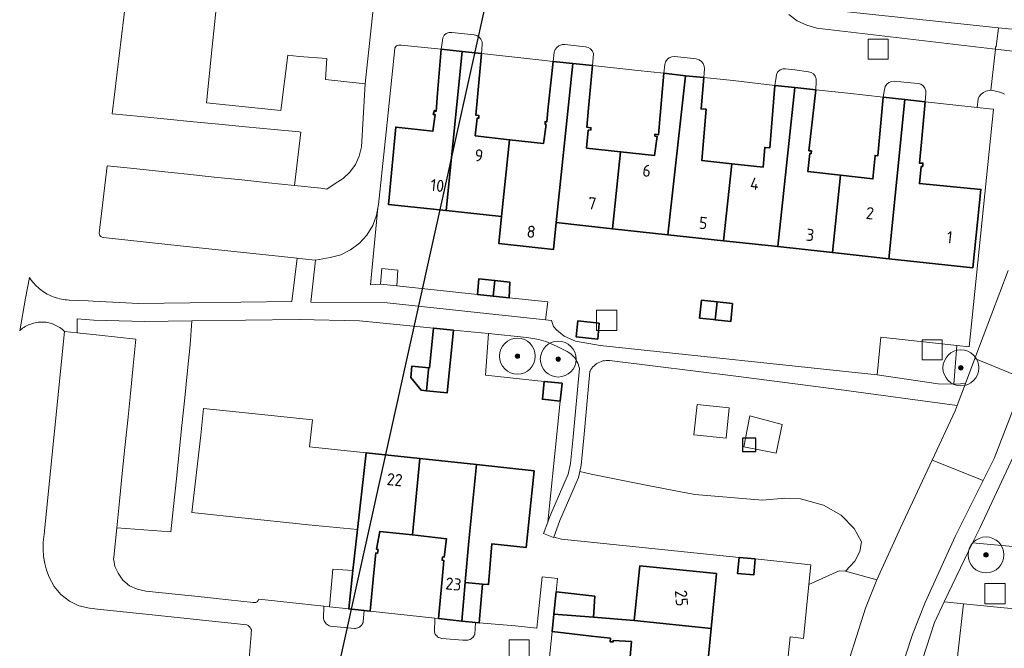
# Model space of a CAD drawing. Extents: x 154222 to 160093, y 456746 to 462495.
# Tile 47 of 254: x 157469 to 157579, y 460540 to 460610. Entities that reach past the tile are written whole.
import ezdxf
from ezdxf.enums import TextEntityAlignment as Align

# ---------------------------------------------------------------- set-up
doc = ezdxf.new("R2010")
doc.units = 0
doc.header["$LTSCALE"] = 0.75
doc.layers.get('0').update_dxf_attribs({"linetype": 'CONTINUOUS'})
doc.layers.get('DEFPOINTS').update_dxf_attribs({"linetype": 'CONTINUOUS'})
for name, color, linetype, lineweight in [('B-XX-GR-BEPLANTING_CULTUUR_BODEMBEDEKKER-GV', 252, 'CONTINUOUS', 18), ('B-XX-GR-BEPLANTING_CULTUUR_BOSPLANTSOEN-GV', 252, 'CONTINUOUS', 18), ('B-XX-GR-BEPLANTING_CULTUUR_HEESTERS-GV', 252, 'CONTINUOUS', 18), ('B-XX-GR-BOOM-S', 252, 'CONTINUOUS', 25), ('B-XX-IE-MEUBILAIR_WEGMEUBILAIR-S', 252, 'CONTINUOUS', 25), ('B-XX-OG-BEBOUWING-GV', 6, 'CONTINUOUS', 35), ('B-XX-OG-BEBOUWING-T18', 1, 'CONTINUOUS', 18), ('B-XX-OG-TERREIN_CULTUURSCHEIDING-GV', 252, 'CONTINUOUS', 18), ('B-XX-OG-TERREIN_ERF-GV', 252, 'CONTINUOUS', 18), ('B-XX-RI-GWA_RIOOLPUT-S', 252, 'CONTINUOUS', 25), ('B-XX-VH-VERHARDING_ASFALT-GV', 252, 'CONTINUOUS', 18), ('B-XX-VH-VERHARDING_HALFVERHARDING-GV', 252, 'CONTINUOUS', 18), ('B-XX-VH-VERHARDING_TEGEL-GV', 252, 'CONTINUOUS', 18)]:
    doc.layers.add(name, color=color, linetype=linetype, lineweight=lineweight)
doc.styles.add('NLCS-ISO-M-T18', font='NLCS-ISO.ttf', dxfattribs={"height": 1.8})

# ---------------------------------------------------------------- blocks, each defined once
blk = doc.blocks.new('SRI-PUT_INSPECTIEPUT_RIOOLPUT-SO')
at = {"color": 0, "linetype": 'ByBlock', "lineweight": 18}
blk.add_lwpolyline([(-1.125, -1.125), (1.125, -1.125), (1.125, 1.125), (-1.125, 1.125)], close=True, dxfattribs=at)
blk = doc.blocks.new('SIE-WEG_SPEELTOESTEL-SO')
at = {"flags": 128}
blk.add_lwpolyline([(-0.75, -0.75), (0.75, -0.75), (0.75, 0.75), (-0.75, 0.75)], close=True, dxfattribs=at)
blk = doc.blocks.new('SGR-BOOM_01-SO')
at = {"linetype": 'ByBlock', "lineweight": 18}
h = blk.add_hatch(color=0, dxfattribs=at)
h.dxf.hatch_style = 1
edge = h.paths.add_edge_path()
edge.add_arc((0, 0), 0.25, 0, 360)
at = {"color": 0, "linetype": 'ByBlock', "lineweight": 18}
for radius in [2, 0.25]:
    blk.add_circle((0, 0), radius, dxfattribs=at)

msp = doc.modelspace()

# ---------------------------------------------------------------- linework, layer by layer
at = {"layer": 'B-XX-GR-BEPLANTING_CULTUUR_BODEMBEDEKKER-GV'}
for points in [[(157519.534, 460608.016), (157517.026, 460608.295), (157516.712, 460608.28), (157516.419, 460608.168), (157516.176, 460607.968), (157516.027, 460607.7), (157515.984, 460607.379), (157515.853, 460606.414), (157518.195, 460606.161), (157520.345, 460605.928), (157520.426, 460606.942), (157520.403, 460607.249), (157520.288, 460607.534), (157520.091, 460607.771), (157519.831, 460607.937)], [(157531.937, 460606.693), (157529.635, 460606.956), (157529.538, 460606.956), (157529.442, 460606.947), (157529.346, 460606.931), (157529.252, 460606.907), (157529.161, 460606.875), (157529.072, 460606.836), (157528.987, 460606.79), (157528.906, 460606.736), (157528.829, 460606.677), (157528.758, 460606.611), (157528.693, 460606.539), (157528.633, 460606.463), (157528.581, 460606.381), (157528.535, 460606.296), (157528.496, 460606.207), (157528.464, 460606.115), (157528.451, 460606.066), (157528.33, 460605.065), (157530.538, 460604.827), (157532.729, 460604.59), (157532.827, 460605.905), (157532.716, 460606.202), (157532.515, 460606.449), (157532.246, 460606.618)], [(157544.305, 460605.328), (157541.894, 460605.599), (157541.579, 460605.58), (157541.285, 460605.466), (157541.039, 460605.268), (157540.864, 460605.005), (157540.778, 460604.701), (157540.679, 460603.731), (157543.112, 460603.469), (157545.133, 460603.252), (157545.204, 460604.216), (157545.183, 460604.53), (157545.068, 460604.822), (157544.87, 460605.067), (157544.608, 460605.241)], [(157555.305, 460604.118), (157554.269, 460604.234), (157553.952, 460604.22), (157553.657, 460604.103), (157553.416, 460603.895), (157553.258, 460603.619), (157553.2, 460603.307), (157553.074, 460602.387), (157555.289, 460602.146), (157557.62, 460601.892), (157557.693, 460602.813), (157557.685, 460603.127), (157557.577, 460603.422), (157557.382, 460603.668), (157557.118, 460603.838), (157556.813, 460603.915)], [(157567.818, 460602.726), (157566.402, 460602.849), (157566.089, 460602.829), (157565.796, 460602.713), (157565.555, 460602.511), (157565.388, 460602.245), (157565.312, 460601.94), (157565.161, 460601.072), (157567.571, 460600.81), (157569.824, 460600.565), (157569.901, 460601.472), (157569.895, 460601.785), (157569.792, 460602.08), (157569.602, 460602.329), (157569.344, 460602.507), (157569.044, 460602.596)], [(157574.117, 460544.564), (157571.963, 460544.792), (157570.869, 460542.519), (157568.205, 460534.235), (157565.961, 460526.434), (157565.787, 460525.648), (157569.691, 460521.359), (157571.46, 460521.04), (157573.253, 460536.928), (157573.275, 460537.117), (157573.488, 460539.008)], [(157503.408, 460544.253), (157502.744, 460544.323), (157502.726, 460542.937), (157502.758, 460542.813), (157502.806, 460542.69), (157502.868, 460542.573), (157502.944, 460542.464), (157503.033, 460542.365), (157503.133, 460542.278), (157503.243, 460542.204), (157503.36, 460542.143), (157503.485, 460542.097), (157506.166, 460541.835), (157506.293, 460541.84), (157506.417, 460541.861), (157506.538, 460541.898), (157506.654, 460541.95), (157506.762, 460542.015), (157506.861, 460542.094), (157506.949, 460542.185), (157507.025, 460542.286), (157507.087, 460542.396), (157507.135, 460542.513), (157507.163, 460542.61), (157507.254, 460543.837), (157505.538, 460544.023)], [(157515.561, 460542.945), (157515.124, 460542.992), (157515.088, 460541.427), (157515.133, 460541.314), (157515.195, 460541.2), (157515.27, 460541.094), (157515.358, 460540.998), (157515.457, 460540.913), (157515.566, 460540.841), (157515.682, 460540.783), (157515.805, 460540.74), (157515.932, 460540.712), (157518.281, 460540.546), (157518.701, 460540.515), (157518.828, 460540.533), (157518.952, 460540.566), (157519.07, 460540.615), (157519.182, 460540.678), (157519.285, 460540.754), (157519.378, 460540.842), (157519.459, 460540.942), (157519.527, 460541.051), (157519.581, 460541.167), (157519.585, 460541.176), (157519.682, 460542.497), (157518.158, 460542.661), (157515.561, 460542.941)]]:
    msp.add_lwpolyline(points, close=True, dxfattribs=at)
at = {"layer": 'B-XX-GR-BEPLANTING_CULTUUR_BOSPLANTSOEN-GV'}
msp.add_lwpolyline([(157578.686, 460601.422), (157578.467, 460601.507), (157578.245, 460601.584), (157578.02, 460601.653), (157577.794, 460601.714), (157577.565, 460601.768), (157577.334, 460601.814), (157577.159, 460601.844), (157576.605, 460601.738), (157576.328, 460601.582), (157576.065, 460601.409), (157575.865, 460601.165), (157575.748, 460600.873), (157575.638, 460599.937), (157577.012, 460599.783), (157577.465, 460599.734), (157574.739, 460573.25), (157573.368, 460573.396), (157573.031, 460569.073), (157573.214, 460569.07), (157574.338, 460569.162), (157575.38, 460571.926), (157579.073, 460581.73)], dxfattribs=at)
for points in [[(157507.961, 460580.141), (157508.795, 460588.722), (157508.65, 460587.903), (157508.213, 460586.751), (157507.567, 460585.7), (157506.737, 460584.789), (157505.752, 460584.049), (157504.645, 460583.506), (157503.457, 460583.18), (157501.819, 460582.891), (157501.328, 460578.215), (157509.824, 460578.144), (157527.468, 460576.262), (157527.748, 460578.237), (157523.448, 460578.693), (157521.649, 460578.884), (157519.885, 460579.071), (157510.902, 460580.024), (157509.069, 460580.219)], [(157525.416, 460574.295), (157521.135, 460574.72), (157520.806, 460570.062), (157527.344, 460569.381), (157529.333, 460569.174), (157529.129, 460567.185), (157528.75, 460563.502), (157527.742, 460553.68), (157527.981, 460554.319), (157530.012, 460559.043), (157530.282, 460560.235), (157530.571, 460563.197), (157531.263, 460570.841), (157531.219, 460571.042), (157531.16, 460571.239), (157531.086, 460571.43), (157530.997, 460571.615), (157530.894, 460571.793), (157530.777, 460571.962), (157530.648, 460572.122), (157530.506, 460572.271), (157530.354, 460572.409), (157530.191, 460572.534), (157530.019, 460572.646), (157529.892, 460572.717), (157528.712, 460573.297), (157527.527, 460573.813), (157526.738, 460574.07)], [(157532.581, 460559.031), (157531.307, 460559.33), (157531.158, 460558.67), (157529.095, 460553.872), (157528.408, 460552.033), (157529.286, 460551.806), (157549.097, 460549.764), (157550.879, 460549.581), (157557.079, 460548.943), (157556.859, 460546.743), (157560.252, 460548.253), (157560.94, 460548.216), (157562, 460549.339), (157562.554, 460550.43), (157562.715, 460551.483), (157561.909, 460552.978), (157560.471, 460554.463), (157558.511, 460555.585), (157555.915, 460556.284), (157554.17, 460556.381), (157551.7, 460556.134), (157544.144, 460556.756), (157538.89, 460557.78)], [(157584.903, 460550.509), (157575.13, 460551.37), (157571.963, 460544.792), (157574.117, 460544.564), (157639.698, 460538.116), (157640.002, 460540.303), (157633.141, 460541.94), (157620.809, 460544.229), (157618.137, 460545.282), (157616.683, 460546.478), (157615.231, 460548.351), (157614.269, 460550.325), (157609.369, 460547.689), (157604.847, 460548.135)]]:
    msp.add_lwpolyline(points, close=True, dxfattribs=at)
at = {"layer": 'B-XX-GR-BEPLANTING_CULTUUR_HEESTERS-GV'}
msp.add_lwpolyline([(157573.368, 460573.396), (157564.886, 460574.296), (157564.462, 460570.117), (157571.297, 460569.097), (157573.031, 460569.073)], close=True, dxfattribs=at)
at = {"layer": 'B-XX-OG-BEBOUWING-GV'}
for points in [[(157518.195, 460606.161), (157515.853, 460606.414), (157515.852, 460606.408), (157515.451, 460601.509), (157515.284, 460599.48), (157515.096, 460599.579), (157514.961, 460599.128), (157515.161, 460599.13), (157514.933, 460597.277), (157510.791, 460597.741), (157509.961, 460589.118), (157516.401, 460588.419)], [(157520.345, 460605.928), (157518.195, 460606.161), (157516.401, 460588.419), (157522.577, 460587.749), (157523.475, 460596.329), (157519.651, 460596.766), (157519.853, 460598.731), (157520.053, 460598.745), (157520.039, 460599.045), (157519.701, 460599.068), (157519.889, 460601.068)], [(157530.538, 460604.827), (157528.33, 460605.065), (157527.819, 460600.279), (157527.788, 460599.989), (157527.622, 460598.312), (157527.434, 460598.324), (157527.436, 460598.061), (157527.548, 460598.024), (157527.259, 460595.896), (157523.475, 460596.329), (157522.577, 460587.749), (157522.265, 460584.766), (157528.364, 460584.104), (157528.677, 460587.087)], [(157532.729, 460604.59), (157530.538, 460604.827), (157528.677, 460587.087), (157534.959, 460586.406), (157535.859, 460594.988), (157532.064, 460595.398), (157532.242, 460597.375), (157532.542, 460597.414), (157532.553, 460597.665), (157532.102, 460597.725), (157532.295, 460599.833)], [(157543.112, 460603.469), (157540.679, 460603.731), (157540.281, 460599.039), (157540.098, 460596.882), (157539.685, 460596.942), (157539.686, 460596.73), (157539.949, 460596.681), (157539.648, 460594.578), (157535.859, 460594.988), (157534.959, 460586.406), (157541.112, 460585.738)], [(157545.133, 460603.252), (157543.112, 460603.469), (157541.112, 460585.738), (157547.345, 460585.062), (157548.258, 460593.654), (157544.909, 460594.019), (157545.094, 460596.211), (157545.388, 460599.718), (157544.84, 460599.764)], [(157555.289, 460602.146), (157553.074, 460602.387), (157552.683, 460597.724), (157552.49, 460595.418), (157551.942, 460595.464), (157551.758, 460593.272), (157548.258, 460593.654), (157547.345, 460585.062), (157553.395, 460584.406)], [(157557.62, 460601.892), (157555.289, 460602.146), (157553.395, 460584.406), (157559.497, 460583.744), (157560.405, 460592.361), (157556.753, 460592.774), (157556.955, 460594.789), (157557.105, 460594.777), (157557.154, 460595.078), (157556.866, 460595.101), (157557.111, 460597.305)], [(157567.571, 460600.81), (157565.161, 460601.072), (157564.75, 460596.584), (157564.563, 460594.545), (157564.244, 460594.574), (157564.004, 460591.955), (157560.405, 460592.361), (157559.497, 460583.744), (157565.774, 460583.063)], [(157569.824, 460600.565), (157567.571, 460600.81), (157565.774, 460583.063), (157575.144, 460582.046), (157576.049, 460590.782), (157569.192, 460591.443), (157569.394, 460593.346), (157569.569, 460593.359), (157569.58, 460593.722), (157569.217, 460593.708), (157569.426, 460596.066)], [(157521.83, 460580.616), (157520.034, 460580.807), (157519.885, 460579.071), (157521.649, 460578.884)], [(157523.501, 460580.439), (157521.83, 460580.616), (157521.649, 460578.884), (157523.448, 460578.693)], [(157546.62, 460578.243), (157544.88, 460578.428), (157544.669, 460576.441), (157546.227, 460576.276), (157546.409, 460576.257)], [(157548.36, 460578.059), (157546.62, 460578.243), (157546.409, 460576.257), (157548.149, 460576.072)], [(157517.224, 460575.108), (157514.985, 460575.33), (157514.545, 460570.892), (157514.468, 460570.9), (157514.451, 460570.723), (157514.218, 460568.342), (157516.53, 460568.112)], [(157533.489, 460575.885), (157531.102, 460576.13), (157530.918, 460574.339), (157533.306, 460574.094)], [(157514.468, 460570.9), (157512.594, 460571.086), (157512.469, 460569.822), (157513.634, 460568.4), (157514.218, 460568.342), (157514.451, 460570.723)], [(157529.333, 460569.174), (157527.344, 460569.381), (157527.14, 460567.392), (157529.129, 460567.185)], [(157513.479, 460560.779), (157507.472, 460561.423), (157506.523, 460552.875), (157506.013, 460548.293), (157505.538, 460544.023), (157507.254, 460543.837), (157507.916, 460543.766), (157508.347, 460548.061), (157508.567, 460550.257), (157508.754, 460550.225), (157508.825, 460550.627), (157508.646, 460550.659), (157509.002, 460552.664), (157512.645, 460552.258)], [(157519.789, 460560.102), (157513.479, 460560.779), (157512.645, 460552.258), (157516.425, 460551.836), (157516.195, 460549.795), (157515.997, 460549.817), (157515.955, 460549.441), (157516.137, 460549.42), (157515.949, 460547.304), (157515.561, 460542.945), (157515.561, 460542.941), (157518.158, 460542.661), (157518.524, 460546.95), (157518.53, 460547.025), (157518.917, 460551.551)], [(157526.213, 460559.413), (157519.789, 460560.102), (157518.917, 460551.551), (157518.53, 460547.025), (157518.524, 460546.95), (157520.459, 460546.785), (157521.119, 460546.731), (157521.508, 460551.275), (157525.326, 460550.868)], [(157550.879, 460549.581), (157549.097, 460549.764), (157548.916, 460547.956), (157550.706, 460547.812)], [(157546.574, 460547.977), (157537.999, 460548.81), (157537.36, 460542.729), (157545.964, 460541.821)], [(157520.459, 460546.785), (157518.524, 460546.95), (157518.158, 460542.661), (157519.682, 460542.497), (157520.104, 460542.452)], [(157532.977, 460545.452), (157528.677, 460545.909), (157528.422, 460543.436), (157532.829, 460543.088)], [(157532.829, 460543.088), (157528.422, 460543.436), (157528.221, 460541.491), (157532.615, 460540.983), (157534.723, 460540.74), (157534.7, 460540.347), (157535.029, 460540.327), (157535.04, 460540.502), (157537.061, 460540.376), (157536.725, 460536.529), (157545.354, 460535.673), (157545.964, 460541.821), (157537.36, 460542.729)]]:
    msp.add_lwpolyline(points, close=True, dxfattribs=at)
at = {"layer": 'B-XX-OG-TERREIN_CULTUURSCHEIDING-GV'}
for points in [[(157534.639, 460571.703), (157534.452, 460571.716), (157534.264, 460571.712), (157534.078, 460571.692), (157533.894, 460571.657), (157533.714, 460571.606), (157533.538, 460571.539), (157533.369, 460571.458), (157533.208, 460571.363), (157533.055, 460571.255), (157532.912, 460571.133), (157532.78, 460571.001), (157532.659, 460570.857), (157532.552, 460570.703), (157532.458, 460570.541), (157532.437, 460570.501), (157531.766, 460563.085), (157531.469, 460560.043), (157531.307, 460559.33), (157532.581, 460559.031), (157538.89, 460557.78), (157544.144, 460556.756), (157551.7, 460556.134), (157554.17, 460556.381), (157555.915, 460556.284), (157558.511, 460555.585), (157560.471, 460554.463), (157561.909, 460552.978), (157562.715, 460551.483), (157562.554, 460550.43), (157562, 460549.339), (157560.94, 460548.216), (157564.436, 460547.24), (157567.066, 460553.069), (157570.608, 460560.609), (157573.18, 460566.086), (157573.416, 460566.712), (157560.208, 460568.466), (157549.003, 460569.912)], [(157544.043, 460563.434), (157544.402, 460566.815), (157547.982, 460566.435), (157547.623, 460563.054)], [(157549.604, 460562.082), (157550.263, 460565.527), (157553.865, 460564.574), (157553.22, 460561.378)], [(157580.853, 460561.481), (157579.958, 460561.615), (157575.924, 460553.02), (157575.13, 460551.37), (157584.903, 460550.509), (157586.017, 460560.892)], [(157560.94, 460548.216), (157560.252, 460548.253), (157556.859, 460546.743), (157556.258, 460540.735), (157554.766, 460540.892), (157554.156, 460534.8), (157554.741, 460534.742), (157554.109, 460528.411), (157555.014, 460528.31), (157554.399, 460522.163), (157553.495, 460522.257), (157552.954, 460516.836), (157554.921, 460516.527), (157558.06, 460527.689), (157560.395, 460535.328), (157563.161, 460544.116), (157564.36, 460547.071), (157564.436, 460547.24)]]:
    msp.add_lwpolyline(points, close=True, dxfattribs=at)
at = {"layer": 'B-XX-OG-TERREIN_ERF-GV'}
for points in [[(157480.703, 460612.17), (157479.152, 460599.218), (157482.354, 460598.907), (157485.291, 460598.621), (157488.209, 460598.338), (157491.056, 460598.061), (157494.032, 460597.772), (157497.222, 460597.462), (157500, 460597.194), (157500.19, 460597.175), (157499.501, 460591.223), (157502.417, 460590.92), (157503.08, 460590.826), (157504.006, 460591.448), (157504.902, 460591.99), (157505.671, 460592.699), (157506.284, 460593.547), (157506.716, 460594.5), (157506.95, 460595.521), (157507.352, 460602.554), (157502.948, 460603.029), (157503.109, 460605.381), (157500, 460605.625), (157498.754, 460605.758), (157497.962, 460599.604), (157489.669, 460600.452), (157490.312, 460606.674), (157490.944, 460612.794)], [(157557.992, 460610.923), (157578.002, 460608.815), (157581.032, 460608.496)], [(157554.156, 460534.8), (157554.766, 460540.892), (157556.258, 460540.735), (157556.859, 460546.743), (157557.079, 460548.943), (157550.879, 460549.581), (157550.706, 460547.812), (157548.916, 460547.956), (157549.097, 460549.764), (157529.286, 460551.806), (157528.408, 460552.033), (157528.394, 460551.995), (157527.269, 460552.415), (157527.742, 460553.68), (157528.75, 460563.502), (157529.129, 460567.185), (157527.14, 460567.392), (157527.344, 460569.381), (157520.806, 460570.062), (157521.135, 460574.72), (157517.224, 460575.108), (157516.53, 460568.112), (157514.218, 460568.342), (157513.634, 460568.4), (157512.469, 460569.822), (157512.594, 460571.086), (157514.468, 460570.9), (157514.545, 460570.892), (157514.985, 460575.33), (157506.743, 460576.148), (157500, 460576.284), (157488.024, 460576.128), (157487.864, 460573.476), (157487.566, 460570.588), (157487.252, 460567.543), (157486.935, 460564.47), (157486.633, 460561.545), (157486.32, 460558.508), (157486.004, 460555.447), (157485.711, 460552.608), (157479.659, 460553.051), (157479.325, 460549.769), (157479.316, 460549.587), (157479.328, 460549.405), (157479.362, 460549.226), (157479.456, 460548.754), (157479.823, 460548.002), (157480.359, 460547.225), (157481.068, 460546.599), (157481.936, 460546.213), (157482.892, 460546.008), (157489.823, 460545.282), (157490.752, 460545.183), (157494.86, 460544.733), (157495.021, 460544.715), (157495.18, 460544.746), (157495.322, 460544.823), (157495.434, 460544.94), (157495.506, 460545.085), (157500, 460544.612), (157502.744, 460544.323), (157503.408, 460544.253), (157503.747, 460548.455), (157506.013, 460548.293), (157506.523, 460552.875), (157500.286, 460553.47), (157500, 460553.497), (157494.303, 460554.093), (157488.042, 460554.749), (157489.027, 460563.378), (157489.342, 460566.372), (157495.485, 460565.726), (157501.483, 460565.096), (157501.175, 460562.099), (157507.472, 460561.423), (157513.479, 460560.779), (157519.789, 460560.102), (157526.213, 460559.413), (157525.326, 460550.868), (157521.508, 460551.275), (157521.119, 460546.731), (157520.459, 460546.785), (157520.104, 460542.452), (157524.091, 460542.125), (157526.528, 460541.86), (157526.596, 460542.596), (157527.12, 460547.577), (157528.831, 460547.4), (157528.677, 460545.909), (157532.977, 460545.452), (157532.829, 460543.088), (157537.36, 460542.729), (157537.999, 460548.81), (157546.574, 460547.977), (157545.964, 460541.821), (157545.354, 460535.673)], [(157639.698, 460538.116), (157574.117, 460544.564), (157573.488, 460539.008)]]:
    msp.add_lwpolyline(points, dxfattribs=at)
for points in [[(157511.404, 460606.858), (157511.078, 460606.883), (157510.964, 460606.851), (157510.862, 460606.793), (157510.777, 460606.712), (157510.713, 460606.614), (157510.697, 460606.57), (157510.676, 460606.487), (157509.703, 460597.188), (157509.262, 460592.977), (157508.865, 460589.116), (157508.795, 460588.722), (157507.961, 460580.141), (157509.069, 460580.219), (157509.245, 460581.972), (157511.025, 460581.77), (157510.902, 460580.024), (157519.885, 460579.071), (157520.034, 460580.807), (157521.83, 460580.616), (157523.501, 460580.439), (157523.448, 460578.693), (157527.748, 460578.237), (157527.468, 460576.262), (157528.148, 460576.181), (157528.381, 460575.514), (157528.718, 460575.117), (157529.556, 460574.423), (157530.826, 460573.867), (157533.593, 460573.392), (157564.462, 460570.117), (157564.886, 460574.296), (157573.368, 460573.396), (157574.739, 460573.25), (157577.465, 460599.734), (157577.012, 460599.783), (157575.638, 460599.937), (157569.824, 460600.565), (157569.426, 460596.066), (157569.217, 460593.708), (157569.58, 460593.722), (157569.569, 460593.359), (157569.394, 460593.346), (157569.192, 460591.443), (157576.049, 460590.782), (157575.144, 460582.046), (157565.774, 460583.063), (157559.497, 460583.744), (157553.395, 460584.406), (157547.345, 460585.062), (157541.112, 460585.738), (157534.959, 460586.406), (157528.677, 460587.087), (157528.364, 460584.104), (157522.265, 460584.766), (157522.577, 460587.749), (157516.401, 460588.419), (157509.961, 460589.118), (157510.791, 460597.741), (157514.933, 460597.277), (157515.161, 460599.13), (157514.961, 460599.128), (157515.096, 460599.579), (157515.284, 460599.48), (157515.451, 460601.509), (157515.852, 460606.408)], [(157526.739, 460605.228), (157520.345, 460605.928), (157519.889, 460601.068), (157519.701, 460599.068), (157520.039, 460599.045), (157520.053, 460598.745), (157519.853, 460598.731), (157519.651, 460596.766), (157523.475, 460596.329), (157527.259, 460595.896), (157527.548, 460598.024), (157527.436, 460598.061), (157527.434, 460598.324), (157527.622, 460598.312), (157527.788, 460599.989), (157527.819, 460600.279), (157528.33, 460605.065)], [(157537.798, 460604.042), (157532.729, 460604.59), (157532.295, 460599.833), (157532.102, 460597.725), (157532.553, 460597.665), (157532.542, 460597.414), (157532.242, 460597.375), (157532.064, 460595.398), (157535.859, 460594.988), (157539.648, 460594.578), (157539.949, 460596.681), (157539.686, 460596.73), (157539.685, 460596.942), (157540.098, 460596.882), (157540.281, 460599.039), (157540.679, 460603.731)], [(157548.419, 460602.917), (157545.133, 460603.252), (157544.84, 460599.764), (157545.388, 460599.718), (157545.094, 460596.211), (157544.909, 460594.019), (157548.258, 460593.654), (157551.758, 460593.272), (157551.942, 460595.464), (157552.49, 460595.418), (157552.683, 460597.724), (157553.074, 460602.387)], [(157561.21, 460601.515), (157557.62, 460601.892), (157557.111, 460597.305), (157556.866, 460595.101), (157557.154, 460595.078), (157557.105, 460594.777), (157556.955, 460594.789), (157556.753, 460592.774), (157560.405, 460592.361), (157564.004, 460591.955), (157564.244, 460594.574), (157564.563, 460594.545), (157564.75, 460596.584), (157565.161, 460601.072)], [(157544.669, 460576.441), (157544.88, 460578.428), (157546.62, 460578.243), (157548.36, 460578.059), (157548.149, 460576.072), (157546.409, 460576.257), (157546.227, 460576.276)], [(157531.102, 460576.13), (157533.489, 460575.885), (157533.306, 460574.094), (157530.918, 460574.339)], [(157512.645, 460552.258), (157509.002, 460552.664), (157508.646, 460550.659), (157508.825, 460550.627), (157508.754, 460550.225), (157508.567, 460550.257), (157508.347, 460548.061), (157507.916, 460543.766), (157515.124, 460542.992), (157515.561, 460542.945), (157515.949, 460547.304), (157516.137, 460549.42), (157515.955, 460549.441), (157515.997, 460549.817), (157516.195, 460549.795), (157516.425, 460551.836)], [(157532.615, 460540.983), (157528.221, 460541.491), (157527.405, 460533.598), (157531.811, 460533.106), (157533.886, 460532.874), (157533.906, 460533.159), (157534.262, 460533.135), (157534.245, 460532.882), (157536.394, 460532.732), (157536.725, 460536.529), (157537.061, 460540.376), (157535.04, 460540.502), (157535.029, 460540.327), (157534.7, 460540.347), (157534.723, 460540.74)]]:
    msp.add_lwpolyline(points, close=True, dxfattribs=at)
at = {"layer": 'B-XX-VH-VERHARDING_ASFALT-GV'}
for points in [[(157508.703, 460615.076), (157507.837, 460607.045), (157507.619, 460605.027), (157507.352, 460602.554), (157506.95, 460595.521), (157506.716, 460594.5), (157506.284, 460593.547), (157505.671, 460592.699), (157504.902, 460591.99), (157504.006, 460591.448), (157503.08, 460590.826), (157502.417, 460590.92), (157499.501, 460591.223), (157496.602, 460591.528), (157493.631, 460591.842), (157490.52, 460592.17), (157487.556, 460592.483), (157484.646, 460592.789), (157481.578, 460593.113), (157478.583, 460593.429), (157477.711, 460585.921), (157477.731, 460585.776), (157477.793, 460585.645), (157477.817, 460585.619), (157477.892, 460585.538), (157478.019, 460585.466), (157478.161, 460585.435), (157486.727, 460584.514), (157496.306, 460583.502), (157499.78, 460583.115), (157500, 460583.091), (157501.819, 460582.891), (157503.457, 460583.18), (157504.645, 460583.506), (157505.752, 460584.049), (157506.737, 460584.789), (157507.567, 460585.7), (157508.213, 460586.751), (157508.65, 460587.903), (157508.795, 460588.722), (157508.865, 460589.116), (157509.262, 460592.977), (157509.703, 460597.188), (157510.676, 460606.487), (157510.697, 460606.57), (157510.713, 460606.614), (157510.777, 460606.712), (157510.862, 460606.793), (157510.964, 460606.851), (157511.078, 460606.883), (157511.404, 460606.858), (157515.852, 460606.408), (157515.853, 460606.414), (157515.984, 460607.379), (157516.027, 460607.7), (157516.176, 460607.968), (157516.419, 460608.168), (157516.712, 460608.28), (157517.026, 460608.295), (157519.534, 460608.016), (157519.831, 460607.937), (157520.091, 460607.771), (157520.288, 460607.534), (157520.403, 460607.249), (157520.426, 460606.942), (157520.345, 460605.928), (157526.739, 460605.228), (157528.33, 460605.065), (157528.451, 460606.066), (157528.464, 460606.115), (157528.496, 460606.207), (157528.535, 460606.296), (157528.581, 460606.381), (157528.633, 460606.463), (157528.693, 460606.539), (157528.758, 460606.611), (157528.829, 460606.677), (157528.906, 460606.736), (157528.987, 460606.79), (157529.072, 460606.836), (157529.161, 460606.875), (157529.252, 460606.907), (157529.346, 460606.931), (157529.442, 460606.947), (157529.538, 460606.956), (157529.635, 460606.956), (157531.937, 460606.693), (157532.246, 460606.618), (157532.515, 460606.449), (157532.716, 460606.202), (157532.827, 460605.905), (157532.729, 460604.59), (157537.798, 460604.042), (157540.679, 460603.731), (157540.778, 460604.701), (157540.864, 460605.005), (157541.039, 460605.268), (157541.285, 460605.466), (157541.579, 460605.58), (157541.894, 460605.599), (157544.305, 460605.328), (157544.608, 460605.241), (157544.87, 460605.067), (157545.068, 460604.822), (157545.183, 460604.53), (157545.204, 460604.216), (157545.133, 460603.252), (157548.419, 460602.917), (157553.074, 460602.387), (157553.2, 460603.307), (157553.258, 460603.619), (157553.416, 460603.895), (157553.657, 460604.103), (157553.952, 460604.22), (157554.269, 460604.234), (157555.305, 460604.118), (157556.813, 460603.915), (157557.118, 460603.838), (157557.382, 460603.668), (157557.577, 460603.422), (157557.685, 460603.127), (157557.693, 460602.813), (157557.62, 460601.892), (157561.21, 460601.515), (157565.161, 460601.072), (157565.312, 460601.94), (157565.388, 460602.245), (157565.555, 460602.511), (157565.796, 460602.713), (157566.089, 460602.829), (157566.402, 460602.849), (157567.818, 460602.726), (157569.044, 460602.596), (157569.344, 460602.507), (157569.602, 460602.329), (157569.792, 460602.08), (157569.895, 460601.785), (157569.901, 460601.472), (157569.824, 460600.565), (157575.638, 460599.937), (157575.748, 460600.873), (157575.865, 460601.165), (157576.065, 460601.409), (157576.328, 460601.582), (157576.605, 460601.738), (157577.159, 460601.844), (157577.669, 460606.429), (157577.339, 460606.47), (157557.746, 460608.769), (157556.617, 460609.083), (157555.562, 460609.594), (157554.616, 460610.284)], [(157579.913, 460606.148), (157577.669, 460606.429), (157577.159, 460601.844), (157577.334, 460601.814), (157577.565, 460601.768), (157577.794, 460601.714), (157578.02, 460601.653), (157578.245, 460601.584), (157578.467, 460601.507), (157578.686, 460601.422)], [(157579.073, 460581.73), (157575.38, 460571.926), (157578.702, 460570.562)], [(157527.405, 460533.598), (157528.221, 460541.491), (157528.422, 460543.436), (157528.677, 460545.909), (157528.831, 460547.4), (157527.12, 460547.577), (157526.596, 460542.596), (157526.528, 460541.86), (157524.091, 460542.125), (157520.104, 460542.452), (157519.682, 460542.497), (157519.585, 460541.176), (157519.581, 460541.167), (157519.527, 460541.051), (157519.459, 460540.942), (157519.378, 460540.842), (157519.285, 460540.754), (157519.182, 460540.678), (157519.07, 460540.615), (157518.952, 460540.566), (157518.828, 460540.533), (157518.701, 460540.515), (157518.281, 460540.546), (157515.932, 460540.712), (157515.805, 460540.74), (157515.682, 460540.783), (157515.566, 460540.841), (157515.457, 460540.913), (157515.358, 460540.998), (157515.27, 460541.094), (157515.195, 460541.2), (157515.133, 460541.314), (157515.088, 460541.427), (157515.124, 460542.992), (157507.916, 460543.766), (157507.254, 460543.837), (157507.163, 460542.61), (157507.135, 460542.513), (157507.087, 460542.396), (157507.025, 460542.286), (157506.949, 460542.185), (157506.861, 460542.094), (157506.762, 460542.015), (157506.654, 460541.95), (157506.538, 460541.898), (157506.417, 460541.861), (157506.293, 460541.84), (157506.166, 460541.835), (157503.485, 460542.097), (157503.36, 460542.143), (157503.243, 460542.204), (157503.133, 460542.278), (157503.033, 460542.365), (157502.944, 460542.464), (157502.868, 460542.573), (157502.806, 460542.69), (157502.758, 460542.813), (157502.726, 460542.937), (157502.744, 460544.323), (157500, 460544.612), (157495.506, 460545.085), (157495.434, 460544.94), (157495.322, 460544.823), (157495.18, 460544.746), (157495.021, 460544.715), (157494.86, 460544.733), (157490.752, 460545.183), (157489.823, 460545.282), (157482.892, 460546.008), (157481.936, 460546.213), (157481.068, 460546.599), (157480.359, 460547.225), (157479.823, 460548.002), (157479.456, 460548.754), (157479.362, 460549.226), (157479.328, 460549.405), (157479.316, 460549.587), (157479.325, 460549.769), (157479.659, 460553.051), (157479.96, 460556.015), (157480.277, 460559.127), (157480.569, 460561.994), (157480.881, 460565.064), (157481.182, 460568.026), (157481.496, 460571.115), (157481.8, 460574.1), (157477.714, 460574.521), (157475.236, 460574.794), (157473.851, 460574.946), (157471.554, 460552.333), (157471.469, 460551.453), (157471.45, 460550.66), (157471.506, 460549.868), (157471.636, 460549.085), (157471.838, 460548.318), (157472.11, 460547.573), (157472.671, 460546.522), (157473.438, 460545.612), (157474.378, 460544.882), (157475.45, 460544.365), (157476.607, 460544.082), (157477.512, 460543.988), (157483.608, 460543.356), (157494.181, 460542.236), (157494.311, 460542.154), (157494.428, 460542.054), (157494.529, 460541.938), (157494.612, 460541.809), (157494.676, 460541.68), (157494.667, 460541.348), (157494.661, 460541.152), (157494.315, 460537.167)], [(157566.96, 460536.736), (157568.433, 460541.147), (157569.843, 460544.717), (157573.185, 460552.086), (157576.298, 460558.328), (157570.608, 460560.609), (157567.066, 460553.069), (157564.436, 460547.24), (157564.36, 460547.071), (157563.161, 460544.116), (157560.395, 460535.328)]]:
    msp.add_lwpolyline(points, dxfattribs=at)
msp.add_lwpolyline([(157578.702, 460570.562), (157575.38, 460571.926), (157574.338, 460569.162), (157573.416, 460566.712), (157573.18, 460566.086), (157570.608, 460560.609), (157576.298, 460558.328), (157577.521, 460560.779), (157580.939, 460569.644)], close=True, dxfattribs=at)
at = {"layer": 'B-XX-VH-VERHARDING_HALFVERHARDING-GV'}
msp.add_lwpolyline([(157500, 460583.091), (157499.78, 460583.115), (157499.174, 460578.288), (157482.112, 460578.051), (157477.024, 460578.341), (157476.479, 460578.372), (157474.392, 460578.443), (157474.337, 460578.445), (157474.126, 460578.459), (157473.916, 460578.481), (157473.707, 460578.51), (157473.499, 460578.548), (157473.293, 460578.593), (157473.088, 460578.646), (157472.886, 460578.707), (157472.686, 460578.775), (157472.489, 460578.851), (157472.295, 460578.935), (157472.104, 460579.025), (157471.916, 460579.123), (157471.733, 460579.228), (157471.554, 460579.339), (157471.379, 460579.458), (157471.208, 460579.583), (157471.043, 460579.714), (157470.882, 460579.852), (157470.727, 460579.995), (157470.578, 460580.144), (157470.434, 460580.299), (157470.296, 460580.459), (157470.164, 460580.624), (157470.039, 460580.794), (157469.92, 460580.969), (157469.499, 460578.666), (157468.836, 460575.032), (157468.896, 460575.086), (157469.027, 460575.196), (157469.162, 460575.299), (157469.302, 460575.396), (157469.447, 460575.487), (157469.595, 460575.57), (157469.748, 460575.647), (157469.904, 460575.716), (157470.063, 460575.778), (157470.224, 460575.832), (157470.388, 460575.878), (157470.554, 460575.917), (157470.722, 460575.948), (157470.891, 460575.972), (157471.06, 460575.987), (157471.231, 460575.994), (157471.401, 460575.993), (157471.571, 460575.984), (157471.741, 460575.968), (157471.91, 460575.943), (157472.077, 460575.91), (157472.242, 460575.87), (157472.406, 460575.822), (157472.567, 460575.766), (157472.725, 460575.703), (157472.88, 460575.632), (157473.032, 460575.554), (157473.18, 460575.47), (157473.324, 460575.378), (157473.463, 460575.28), (157473.598, 460575.175), (157473.727, 460575.064), (157473.851, 460574.946), (157475.236, 460574.794), (157475.239, 460576.361), (157477.117, 460576.209), (157482.752, 460576.059), (157488.024, 460576.128), (157500, 460576.284), (157506.743, 460576.148), (157514.985, 460575.33), (157517.224, 460575.108), (157521.135, 460574.72), (157525.416, 460574.295), (157526.738, 460574.07), (157527.527, 460573.813), (157528.712, 460573.297), (157529.892, 460572.717), (157530.019, 460572.646), (157530.191, 460572.534), (157530.354, 460572.409), (157530.506, 460572.271), (157530.648, 460572.122), (157530.777, 460571.962), (157530.894, 460571.793), (157530.997, 460571.615), (157531.086, 460571.43), (157531.16, 460571.239), (157531.219, 460571.042), (157531.263, 460570.841), (157530.571, 460563.197), (157530.282, 460560.235), (157530.012, 460559.043), (157527.981, 460554.319), (157527.742, 460553.68), (157527.269, 460552.415), (157528.394, 460551.995), (157528.408, 460552.033), (157529.095, 460553.872), (157531.158, 460558.67), (157531.307, 460559.33), (157531.469, 460560.043), (157531.766, 460563.085), (157532.437, 460570.501), (157532.458, 460570.541), (157532.552, 460570.703), (157532.659, 460570.857), (157532.78, 460571.001), (157532.912, 460571.133), (157533.055, 460571.255), (157533.208, 460571.363), (157533.369, 460571.458), (157533.538, 460571.539), (157533.714, 460571.606), (157533.894, 460571.657), (157534.078, 460571.692), (157534.264, 460571.712), (157534.452, 460571.716), (157534.639, 460571.703), (157549.003, 460569.912), (157560.208, 460568.466), (157573.416, 460566.712), (157574.338, 460569.162), (157573.214, 460569.07), (157573.031, 460569.073), (157571.297, 460569.097), (157564.462, 460570.117), (157533.593, 460573.392), (157530.826, 460573.867), (157529.556, 460574.423), (157528.718, 460575.117), (157528.381, 460575.514), (157528.148, 460576.181), (157527.468, 460576.262), (157509.824, 460578.144), (157501.328, 460578.215), (157501.819, 460582.891)], close=True, dxfattribs=at)
at = {"layer": 'B-XX-VH-VERHARDING_TEGEL-GV'}
for points in [[(157554.616, 460610.284), (157555.562, 460609.594), (157556.617, 460609.083), (157557.746, 460608.769), (157577.339, 460606.47), (157577.669, 460606.429), (157577.697, 460606.685), (157577.744, 460606.68), (157578.002, 460608.815), (157557.992, 460610.923)], [(157581.032, 460608.496), (157578.002, 460608.815), (157577.744, 460606.68), (157577.697, 460606.685), (157577.669, 460606.429), (157579.913, 460606.148)], [(157580.939, 460569.644), (157577.521, 460560.779), (157576.298, 460558.328), (157573.185, 460552.086), (157569.843, 460544.717), (157568.433, 460541.147), (157566.96, 460536.736)], [(157568.205, 460534.235), (157570.869, 460542.519), (157571.963, 460544.792), (157575.13, 460551.37), (157575.924, 460553.02), (157579.958, 460561.615)]]:
    msp.add_lwpolyline(points, dxfattribs=at)
for points in [[(157547.982, 460566.435), (157544.402, 460566.815), (157544.043, 460563.434), (157547.623, 460563.054)], [(157553.865, 460564.574), (157550.263, 460565.527), (157549.604, 460562.082), (157553.22, 460561.378)]]:
    msp.add_lwpolyline(points, close=True, dxfattribs=at)
at = {"layer": 'DEFPOINTS', "flags": 128}
msp.add_lwpolyline([(157498.69, 460511.773), (157666.489, 461268.413), (158141.33, 461489.21), (159256.935, 461205.939), (159206.487, 460696.309), (158205.708, 460856.251), (158144.02, 460363.33)], close=True, dxfattribs=at)

# ---------------------------------------------------------------- block references
at = {"layer": 'B-XX-GR-BOOM-S'}
for p in [(157524.351, 460572.197), (157528.907, 460571.872), (157573.816, 460570.896), (157576.62, 460550.04)]:
    msp.add_blockref('SGR-BOOM_01-SO', p, dxfattribs=at)
at = {"layer": 'B-XX-IE-MEUBILAIR_WEGMEUBILAIR-S'}
msp.add_blockref('SIE-WEG_SPEELTOESTEL-SO', (157550.191, 460562.309), dxfattribs=at)
at = {"layer": 'B-XX-RI-GWA_RIOOLPUT-S'}
for p in [(157564.59, 460606.422), (157534.3, 460576.198), (157570.612, 460572.899), (157577.628, 460545.708), (157524.549, 460539.448)]:
    msp.add_blockref('SRI-PUT_INSPECTIEPUT_RIOOLPUT-SO', p, dxfattribs=at)

# ---------------------------------------------------------------- texts
at = {"layer": 'B-XX-OG-BEBOUWING-T18', "style": 'NLCS-ISO-M-T18'}
for s, rotation, p in [('9', 353.6, (157520.061, 460594.58)), ('6', 353.6, (157538.777, 460592.877)), ('10', 353.6, (157515.419, 460591.22)), ('4', 353.6, (157550.809, 460591.418)), ('7', 353.6, (157532.689, 460589.23)), ('2', 353.6, (157563.68, 460588.136)), ('5', 353.6, (157545.085, 460587.041)), ('8', 353.6, (157525.883, 460586.069)), ('3', 353.6, (157557.007, 460585.704)), ('1', 353.6, (157572.563, 460585.461)), ('22', 354.3, (157510.667, 460558.424)), ('23', 353.8, (157517.219, 460546.785)), ('25', 274.7, (157542.656, 460545.215))]:
    msp.add_text(s, height=1.35, rotation=rotation, dxfattribs=at).set_placement(p, align=Align.MIDDLE_CENTER)

doc.saveas('drawing.dxf')
